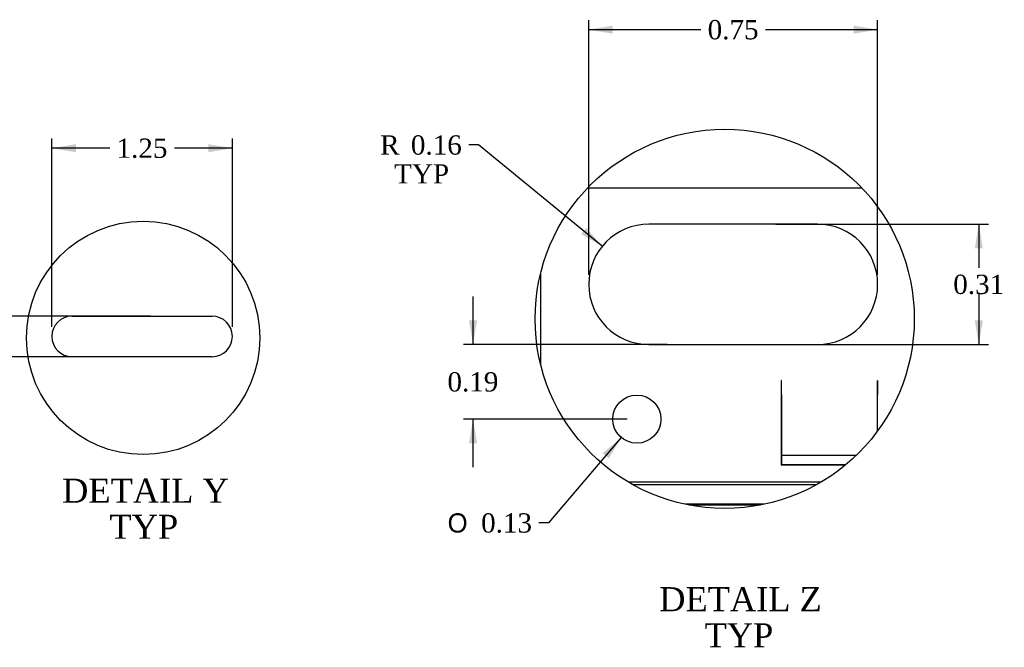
# Model space of a CAD drawing. Header units: inches. Extents: x 0.2 to 89.8, y -0.5 to 59.8.
# Tile 6 of 8: x 32.5 to 53, y 33.2 to 46.2. Entities that reach past the tile are written whole.
import ezdxf
from ezdxf.enums import TextEntityAlignment as Align
from ezdxf.lldxf.tags import DXFTag

# ---------------------------------------------------------------- set-up
doc = ezdxf.new("R2010")
doc.units = ezdxf.units.IN
doc.header["$MEASUREMENT"] = 0
for name, color, linetype in [('COM55240', 7, 'Continuous'), ('COM55544-3', 7, 'Continuous'), ('COM55545-3', 7, 'Continuous'), ('COM55546-3', 7, 'Continuous'), ('Default', 7, 'Continuous')]:
    doc.layers.add(name, color=color, linetype=linetype)
doc.styles.add('SEACAD_Solid_Edge_ANSI1_Symbols', font='txt')
doc.styles.add('SEACAD_Times_New_Roman', font='times.ttf')
tags = doc.linetypes.add('CENTER2', pattern=[1.125, 0.75, -0.125, 0.125, -0.125]).pattern_tags.tags
tags[10:11] = [DXFTag(74, 4), DXFTag(75, 0), DXFTag(340, '0'), DXFTag(46, 0.0), DXFTag(50, 0.0), DXFTag(44, 0.0), DXFTag(45, 0.0)]
tags[8:9] = [DXFTag(74, 4), DXFTag(75, 0), DXFTag(340, '0'), DXFTag(46, 0.0), DXFTag(50, 0.0), DXFTag(44, 0.0), DXFTag(45, 0.0)]
tags[6:7] = [DXFTag(74, 4), DXFTag(75, 0), DXFTag(340, '0'), DXFTag(46, 0.0), DXFTag(50, 0.0), DXFTag(44, 0.0), DXFTag(45, 0.0)]
tags[4:5] = [DXFTag(74, 4), DXFTag(75, 0), DXFTag(340, '0'), DXFTag(46, 0.0), DXFTag(50, 0.0), DXFTag(44, 0.0), DXFTag(45, 0.0)]
tags = doc.linetypes.add('HIDDEN2', pattern=[0.1875, 0.125, -0.0625]).pattern_tags.tags
tags[6:7] = [DXFTag(74, 4), DXFTag(75, 0), DXFTag(340, '0'), DXFTag(46, 0.0), DXFTag(50, 0.0), DXFTag(44, 0.0), DXFTag(45, 0.0)]
tags[4:5] = [DXFTag(74, 4), DXFTag(75, 0), DXFTag(340, '0'), DXFTag(46, 0.0), DXFTag(50, 0.0), DXFTag(44, 0.0), DXFTag(45, 0.0)]
doc.dimstyles.new('HAMMOND_(STH_-_66x44)', dxfattribs={"dimtxt": 0.4, "dimasz": 0.5, "dimexe": 0.2, "dimexo": 0.2, "dimgap": 0.1, "dimtad": 0, "dimtih": 1, "dimtoh": 1, "dimzin": 0, "dimdsep": 46, "dimtxsty": 'SEACAD_Times_New_Roman', "dimblk1": '_SE_FILLED', "dimblk2": '_SE_FILLED', "dimsah": 1, "dimcen": 0.2, "dimadec": 0, "dimazin": 0, "dimtfac": 0.8, "dimtofl": 0, "dimtmove": 0, "dimatfit": 3, "dimfxl": 1, "dimtolj": 1, "dimtzin": 0, "dimarcsym": 0})

# ---------------------------------------------------------------- blocks, each defined once
blk = doc.blocks.new('SE10')
at = {"layer": 'COM55240', "color": 7, "linetype": 'Continuous'}
for p, q in [((50.019, 42.743), (44.322, 42.743)), ((49.097, 41.993), (45.597, 41.993)), ((43.347, 40.963), (43.347, 39.089)), ((45.597, 39.493), (49.097, 39.493)), ((48.347, 38.743), (48.347, 36.993)), ((48.348, 38.743), (48.347, 38.743)), ((48.348, 38.453), (48.348, 38.743)), ((50.347, 37.701), (50.347, 38.743)), ((50.347, 38.743), (50.347, 38.743)), ((50.347, 38.743), (50.347, 38.453)), ((48.348, 38.453), (48.348, 36.999)), ((50.347, 37.7), (50.347, 38.453)), ((48.347, 36.993), (49.681, 36.993)), ((48.348, 36.999), (49.688, 36.999))]:
    blk.add_line(p, q, dxfattribs=at)
at = {"layer": 'COM55240', "color": 7, "linetype": 'HIDDEN2'}
blk.add_line((48.348, 37.192), (49.903, 37.192), dxfattribs=at)
at = {"layer": 'COM55240', "color": 7, "linetype": 'Continuous'}
blk.add_circle((45.347, 37.943), 0.5, dxfattribs=at)
for centre, start, end in [((45.597, 40.743), 90, 270), ((49.097, 40.743), 270, 90)]:
    blk.add_arc(centre, 1.25, start, end, dxfattribs=at)
at = {"layer": 'COM55544-3', "color": 7, "linetype": 'HIDDEN2'}
blk.add_line((47.998, 36.177), (46.344, 36.177), dxfattribs=at)
at = {"layer": 'COM55545-3', "color": 7, "linetype": 'HIDDEN2'}
for p, q in [((49.167, 36.633), (45.174, 36.633)), ((46.426, 36.161), (47.916, 36.161))]:
    blk.add_line(p, q, dxfattribs=at)
at = {"layer": 'COM55545-3', "color": 7, "linetype": 'Continuous'}
blk.add_line((45.261, 36.584), (49.08, 36.584), dxfattribs=at)
blk = doc.blocks.new('DMBLK2025')
at = {"layer": 'Default', "linetype": 'Continuous', "transparency": 16777216}
for points in [[(52.531, 41.493), (52.447, 41.993), (52.364, 41.493)], [(52.531, 39.993), (52.364, 39.993), (52.447, 39.493)]]:
    blk.add_hatch(color=7, dxfattribs=at).paths.add_polyline_path(points)
at = {"layer": 'Default', "color": 7, "linetype": 'Continuous', "transparency": 16777216}
for p, q in [((48.231, 41.993), (52.647, 41.993)), ((52.447, 41.993), (52.447, 41.083)), ((52.447, 40.543), (52.447, 39.493)), ((47.547, 39.493), (52.647, 39.493))]:
    blk.add_line(p, q, dxfattribs=at)
at = {"layer": 'Default', "color": 7, "linetype": 'Continuous', "transparency": 16777216, "style": 'SEACAD_Times_New_Roman'}
blk.add_text('0.31', height=0.4, dxfattribs=at).set_placement((51.917, 40.943), align=Align.TOP_LEFT)
blk = doc.blocks.new('_SE_FILLED')
at = {"color": 0}
blk.add_line((0, 0), (-1, 0), dxfattribs=at)
blk.add_solid([(0, 0), (-1, -0.1665), (-1, 0.1665), (0, 0)], dxfattribs=at)
blk = doc.blocks.new('DMBLK2026')
at = {"layer": 'Default', "linetype": 'Continuous', "transparency": 16777216}
for points in [[(44.847, 46.117), (44.347, 46.033), (44.847, 45.95)], [(49.847, 46.117), (49.847, 45.95), (50.347, 46.033)]]:
    blk.add_hatch(color=7, dxfattribs=at).paths.add_polyline_path(points)
at = {"layer": 'Default', "color": 7, "linetype": 'Continuous', "transparency": 16777216}
for p, q in [((44.347, 40.943), (44.347, 46.233)), ((50.347, 40.943), (50.347, 46.233)), ((46.677, 46.033), (44.347, 46.033)), ((50.347, 46.033), (48.018, 46.033))]:
    blk.add_line(p, q, dxfattribs=at)
at = {"layer": 'Default', "color": 7, "linetype": 'Continuous', "transparency": 16777216, "style": 'SEACAD_Times_New_Roman'}
blk.add_text('0.75', height=0.4, dxfattribs=at).set_placement((46.817, 46.233), align=Align.TOP_LEFT)
blk = doc.blocks.new('DMBLK2027')
at = {"layer": 'Default', "linetype": 'Continuous', "transparency": 16777216}
for points in [[(41.862, 39.993), (41.945, 39.493), (42.028, 39.993)], [(41.862, 37.443), (42.028, 37.443), (41.945, 37.943)]]:
    blk.add_hatch(color=7, dxfattribs=at).paths.add_polyline_path(points)
at = {"layer": 'Default', "color": 7, "linetype": 'Continuous', "transparency": 16777216}
for p, q in [((41.945, 39.493), (41.945, 40.493)), ((45.976, 39.493), (41.745, 39.493)), ((45.147, 37.943), (41.745, 37.943)), ((41.945, 36.943), (41.945, 37.943))]:
    blk.add_line(p, q, dxfattribs=at)
at = {"layer": 'Default', "color": 7, "linetype": 'Continuous', "transparency": 16777216, "style": 'SEACAD_Times_New_Roman'}
blk.add_text('0.19', height=0.4, dxfattribs=at).set_placement((41.414, 38.918), align=Align.TOP_LEFT)
blk = doc.blocks.new('DMBLK2028')
at = {"layer": 'Default', "linetype": 'Continuous', "transparency": 16777216}
blk.add_hatch(color=7, dxfattribs=at).paths.add_polyline_path([(44.763, 37.128), (45.024, 37.562), (44.636, 37.235)])
at = {"layer": 'Default', "color": 7, "linetype": 'Continuous', "transparency": 16777216}
for p, q in [((45.024, 37.562), (43.515, 35.787)), ((43.515, 35.787), (43.315, 35.787))]:
    blk.add_line(p, q, dxfattribs=at)
for s, style, p in [('O', 'SEACAD_Solid_Edge_ANSI1_Symbols', (41.417, 35.987)), ('0.13', 'SEACAD_Times_New_Roman', (42.113, 35.987))]:
    blk.add_text(s, height=0.4, dxfattribs=dict(at, style=style)).set_placement(p, align=Align.TOP_LEFT)
blk = doc.blocks.new('DMBLK2029')
at = {"layer": 'Default', "linetype": 'Continuous', "transparency": 16777216}
blk.add_hatch(color=7, dxfattribs=at).paths.add_polyline_path([(44.19, 41.786), (44.63, 41.535), (44.295, 41.916)])
at = {"layer": 'Default', "color": 7, "linetype": 'Continuous', "transparency": 16777216}
for p, q in [((42.056, 43.638), (41.856, 43.638)), ((44.63, 41.535), (42.056, 43.638))]:
    blk.add_line(p, q, dxfattribs=at)
at = {"layer": 'Default', "color": 7, "linetype": 'Continuous', "transparency": 16777216, "style": 'SEACAD_Times_New_Roman'}
for s, p in [('R', (40.017, 43.838)), ('0.16', (40.655, 43.838)), ('TYP', (40.307, 43.238))]:
    blk.add_text(s, height=0.4, dxfattribs=at).set_placement(p, align=Align.TOP_LEFT)
blk = doc.blocks.new('SE13')
at = {"layer": 'COM55546-3', "color": 7, "linetype": 'Continuous'}
for p, q in [((33.619, 40.083), (36.526, 40.083)), ((36.526, 39.24), (33.619, 39.24))]:
    blk.add_line(p, q, dxfattribs=at)
for centre, radius, start, end in [((33.619, 39.662), 0.421, 90, 270), ((36.526, 39.662), 0.422, 270, 90)]:
    blk.add_arc(centre, radius, start, end, dxfattribs=at)
blk = doc.blocks.new('DMBLK2033')
at = {"layer": 'Default', "linetype": 'Continuous', "transparency": 16777216}
for points in [[(33.698, 43.654), (33.198, 43.571), (33.698, 43.487)], [(36.448, 43.654), (36.448, 43.487), (36.948, 43.571)]]:
    blk.add_hatch(color=7, dxfattribs=at).paths.add_polyline_path(points)
at = {"layer": 'Default', "color": 7, "linetype": 'Continuous', "transparency": 16777216}
for p, q in [((33.198, 39.862), (33.198, 43.771)), ((36.948, 39.862), (36.948, 43.771)), ((34.402, 43.571), (33.198, 43.571)), ((36.948, 43.571), (35.744, 43.571))]:
    blk.add_line(p, q, dxfattribs=at)
at = {"layer": 'Default', "color": 7, "linetype": 'Continuous', "transparency": 16777216, "style": 'SEACAD_Times_New_Roman'}
blk.add_text('1.25', height=0.4, dxfattribs=at).set_placement((34.542, 43.771), align=Align.TOP_LEFT)
blk = doc.blocks.new('DMBLK2034')
at = {"layer": 'Default', "linetype": 'Continuous', "transparency": 16777216}
for points in [[(30.069, 40.583), (30.152, 40.083), (30.235, 40.583)], [(30.069, 38.74), (30.235, 38.74), (30.152, 39.24)]]:
    blk.add_hatch(color=7, dxfattribs=at).paths.add_polyline_path(points)
at = {"layer": 'Default', "color": 7, "linetype": 'Continuous', "transparency": 16777216}
for p, q in [((30.152, 41.106), (29.952, 41.106)), ((30.152, 41.106), (30.152, 40.083)), ((35.246, 40.083), (29.952, 40.083)), ((35.282, 39.24), (29.952, 39.24)), ((30.152, 39.24), (30.152, 38.24))]:
    blk.add_line(p, q, dxfattribs=at)
at = {"layer": 'Default', "color": 7, "linetype": 'Continuous', "transparency": 16777216, "style": 'SEACAD_Times_New_Roman'}
blk.add_text('0.28', height=0.4, dxfattribs=at).set_placement((28.75, 41.306), align=Align.TOP_LEFT)

msp = doc.modelspace()

# ---------------------------------------------------------------- linework, layer by layer
at = {"color": 7, "linetype": 'CENTER2'}
for centre, radius in [((47.171, 40.026), 3.937), ((35.095, 39.63), 2.423)]:
    msp.add_circle(centre, radius, dxfattribs=at)

# ---------------------------------------------------------------- block references
at = {"layer": 'Default'}
for name in ['SE10', 'SE13']:
    msp.add_blockref(name, (0, 0), dxfattribs=at)

# ---------------------------------------------------------------- texts
at = {"layer": 'Default', "color": 7, "linetype": 'Continuous', "style": 'SEACAD_Times_New_Roman'}
for s, p in [('DETAIL Y', (33.413, 36.707)), ('TYP', (34.396, 35.957)), ('DETAIL Z', (45.811, 34.453)), ('TYP', (46.753, 33.703))]:
    msp.add_text(s, height=0.5, dxfattribs=at).set_placement(p, align=Align.TOP_LEFT)

# ---------------------------------------------------------------- dimensions: what is measured, and where the dimension line sits
at = {"layer": 'Default', "color": 7, "linetype": 'Continuous'}
for base, p1, p2, override, picture, middle in [((44.347, 46.033), (50.347, 40.743), (44.347, 40.743), {"dimlfac": 0.125}, 'DMBLK2026', (47.347, 46.033)), ((33.198, 43.571), (36.948, 39.662), (33.198, 39.662), {"dimlfac": 0.333333}, 'DMBLK2033', (35.073, 43.571))]:
    dim = msp.add_linear_dim(base=base, p1=p1, p2=p2, text='\\A1;<>', dimstyle='HAMMOND_(STH_-_66x44)', override=override, dxfattribs=at)
    dim.commit()
    dim.dimension.update_dxf_attribs({"geometry": picture, "text_midpoint": middle, "dimtype": 160})
dim = msp.add_radius_dim(center=(45.597, 40.743), mpoint=(44.63, 41.535), text='\\A1;<>\\PTYP', dimstyle='HAMMOND_(STH_-_66x44)', override={"dimlfac": 0.125}, dxfattribs=at)
dim.commit()
dim.dimension.update_dxf_attribs({"geometry": 'DMBLK2029', "text_midpoint": (41.856, 43.638), "dimtype": 164})
for base, p1, p2, angle, override, picture, middle, dimtype in [((52.447, 39.493), (49.097, 41.993), (47.347, 39.493), 90, {"dimlfac": 0.125}, 'DMBLK2025', (52.447, 40.743), 160), ((30.152, 40.083), (36.526, 40.083), (36.526, 39.24), 270, {"dimlfac": 0.333333, "dimtmove": 1}, 'DMBLK2034', (29.952, 41.106), 161), ((41.945, 39.493), (45.347, 37.943), (45.597, 39.493), 90, {"dimlfac": 0.125}, 'DMBLK2027', (41.945, 38.718), 160)]:
    dim = msp.add_linear_dim(base=base, p1=p1, p2=p2, angle=angle, text='\\A1;<>', dimstyle='HAMMOND_(STH_-_66x44)', override=override, dxfattribs=at)
    dim.commit()
    dim.dimension.update_dxf_attribs({"geometry": picture, "text_midpoint": middle, "dimtype": dimtype})
dim = msp.add_diameter_dim_2p(p1=(45.671, 38.324), p2=(45.024, 37.562), text='\\A1;<>', dimstyle='HAMMOND_(STH_-_66x44)', override={"dimlfac": 0.125}, dxfattribs=at)
dim.commit()
dim.dimension.update_dxf_attribs({"geometry": 'DMBLK2028', "text_midpoint": (43.315, 35.787), "dimtype": 163})

doc.saveas('drawing.dxf')
